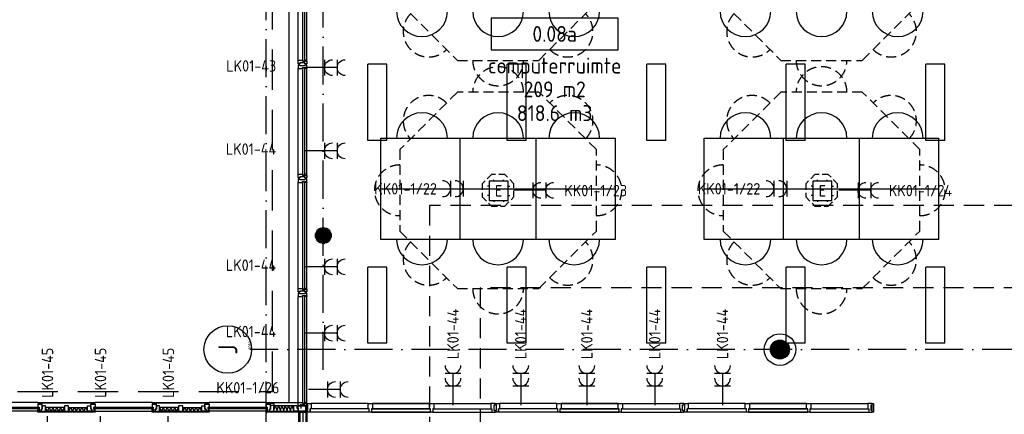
# Model space of a CAD drawing. Header units: millimetres. Extents: x 90707 to 259985, y -1262 to 84291.
# Tile 65 of 75: x 193658 to 209184, y 65786 to 72013. Entities that reach past the tile are written whole.
import ezdxf
from ezdxf.enums import TextEntityAlignment as Align

# ---------------------------------------------------------------- set-up
doc = ezdxf.new("R2010")
doc.units = ezdxf.units.MM
doc.header["$LTSCALE"] = 100
doc.linetypes.add('DASHDOT', pattern=[9, 6, -1.5, 0, -1.5])
doc.linetypes.add('HIDDEN', pattern=[9.525, 6.35, -3.175])
doc.layers.get('0').update_dxf_attribs({"linetype": 'CONTINUOUS'})
for name, color, linetype in [('02-61-70-lijn070', 130, 'CONTINUOUS'), ('AANSLWCD', 3, 'CONTINUOUS'), ('ABNSLWCD_ATTRIB', 2, 'CONTINUOUS'), ('AL$1----_ALGEMEEN', 7, 'CONTINUOUS'), ('AL$1----_MAATVOERING', 7, 'CONTINUOUS'), ('AL$7----_STRAMIEN', 1, 'DASHDOT'), ('AL$8----_HULPKOLOM', 2, 'CONTINUOUS'), ('AL$8----_HULPLIJNEN', 2, 'CONTINUOUS'), ('AL21----_BUITENWAND', 4, 'CONTINUOUS'), ('AL21K---_ISOLATIE', 1, 'CONTINUOUS'), ('AL22----_BINNENWAND', 7, 'CONTINUOUS'), ('AL28----_KONSTRUKTIE', 3, 'CONTINUOUS'), ('AL31----_BUITENKOZ', 7, 'CONTINUOUS'), ('AL32----_BINNENKOZ', 7, 'CONTINUOUS'), ('ALL-----_REFLIJNEN', 8, 'CONTINUOUS'), ('ALN-----_BLOCKNAAM', 2, 'CONTINUOUS'), ('ALXAA---_GEWBETON', 12, 'CONTINUOUS'), ('ALXOU---_GLAS', 7, 'CONTINUOUS'), ('ARMATUUR', 8, 'CONTINUOUS'), ('EB63103-_ATTRIB', 2, 'CONTINUOUS'), ('EB6721--_ATTRIB', 2, 'CONTINUOUS'), ('EL63103-_LICHT-WCD230V', 3, 'CONTINUOUS'), ('EL6441--_DATACOM', 3, 'CONTINUOUS'), ('EL6721--_GEB-BEH-AUTO', 3, 'CONTINUOUS'), ('GEBOUWLABEL', 4, 'CONTINUOUS'), ('INHOUD', 7, 'CONTINUOUS'), ('OMSCHRIJVING', 7, 'CONTINUOUS'), ('OPPERVLAK', 7, 'CONTINUOUS'), ('tafelsb1', 7, 'CONTINUOUS'), ('tafelsb2', 7, 'HIDDEN'), ('VOLGNUMMER', 7, 'CONTINUOUS'), ('W-INSTALLATIE', 8, 'HIDDEN')]:
    doc.layers.add(name, color=color, linetype=linetype)
doc.styles.add('1_8', font='ISO', dxfattribs={"height": 1.8})
doc.styles.add('NORATT', font='isocp.shx')
doc.styles.get("Standard").update_dxf_attribs({"font": 'iso.shx'})

# ---------------------------------------------------------------- blocks, each defined once
blk = doc.blocks.new('ES3W2A')
for p, q in [((1.25, 2), (-1.25, 2)), ((0, 2), (0, -3)), ((1.25, 0), (-1.25, 0))]:
    blk.add_line(p, q)
for centre in [(0, 3.25), (0, 1.25)]:
    blk.add_arc(centre, 1.25, 180, 0)
at = {"style": '1_8'}
for tag, flags, p in [('VERMOGEN', 9, (-2.5, 5)), ('GROEP', 8, (0, 5)), ('SCHAK', 8, (2.5, 5)), ('GELIJK', 9, (5, 5)), ('KAST', 9, (7, 5)), ('TAL', 8, (2.5, 5))]:
    blk.add_attdef(tag, text='', height=1.8, rotation=90, dxfattribs=dict(at, flags=flags)).set_placement(p, align=Align.MIDDLE_CENTER)
at = {"style": '1_8', "width": 0.7, "flags": 8}
blk.add_attdef('DOEL', text='', height=1.8, rotation=90, dxfattribs=at).set_placement((-2.5, 5), align=Align.MIDDLE_LEFT)
at = {"style": '1_8', "flags": 9}
blk.add_attdef('M_CODE', text='', height=1.8, dxfattribs=at).set_placement((0, 0), align=Align.MIDDLE_CENTER)
blk = doc.blocks.new('ES1116A2')
at = {"ltscale": 0.5}
for p, q in [((-0.75, 1.5), (-0.75, 1.75)), ((0.75, 1.5), (0.75, 1.75)), ((-1.5, 0.75), (-1.75, 0.75)), ((1.5, 0.75), (1.75, 0.75)), ((-1.5, -0.75), (-1.75, -0.75)), ((-0.75, -1.5), (-0.75, -1.75)), ((0.75, -1.5), (0.75, -1.75)), ((1.5, -0.75), (1.75, -0.75))]:
    blk.add_line(p, q, dxfattribs=at)
blk.add_lwpolyline([(-1.5, -1.5), (1.5, -1.5), (1.5, 1.5), (-1.5, 1.5)], close=True)
at = {"ltscale": 0.5, "style": '1_8'}
for tag, flags, p in [('VERMOGEN', 9, (-2.5, 3.5)), ('GROEP', 8, (0, 3.5)), ('SCHAK', 8, (2.5, 3.5)), ('KAST', 9, (7, 3.5)), ('DOEL', 8, (-2.5, 0))]:
    blk.add_attdef(tag, text='', height=1.8, rotation=90, dxfattribs=dict(at, flags=flags)).set_placement(p, align=Align.MIDDLE_LEFT)
for tag, flags, p in [('GELIJK', 9, (5, 3.5)), ('TAL', 8, (2.5, 3.5))]:
    blk.add_attdef(tag, text='', height=1.8, rotation=90, dxfattribs=dict(at, flags=flags)).set_placement(p, align=Align.MIDDLE_CENTER)
at = {"ltscale": 0.5, "style": '1_8', "flags": 8}
for tag, p in [('NUMMER', (0, 3)), ('CODE', (0, 0))]:
    blk.add_attdef(tag, text='', height=1.8, dxfattribs=at).set_placement(p, align=Align.MIDDLE)
at = {"ltscale": 0.5, "style": '1_8', "flags": 9}
blk.add_attdef('M_CODE', text='', height=1.8, dxfattribs=at).set_placement((0, 0), align=Align.MIDDLE_CENTER)
blk = doc.blocks.new('tafelb1')
at = {"layer": '02-61-70-lijn070', "color": 9}
for p, q in [((-1850, 800), (1850, 800)), ((-1850, -800), (-1850, 800)), ((-600, -800), (-600, 800)), ((600, -800), (600, 800)), ((1850, -800), (1850, 800)), ((-1850, 0), (1850, 0)), ((1850, -800), (-1850, -800))]:
    blk.add_line(p, q, dxfattribs=at)
for centre, start, end in [((-1200, 800), 0, 180), ((0, 800), 0, 180), ((1200, 800), 0, 180), ((-1200, -800), 180, 0), ((0, -800), 180, 0), ((1200, -800), 180, 0)]:
    blk.add_arc(centre, 400, start, end, dxfattribs=at)
blk = doc.blocks.new('tafelb2')
at = {"layer": '02-61-70-lijn070', "color": 9, "linetype": 'HIDDEN', "ltscale": 0.25}
blk.add_lwpolyline([(-1550, -642), (-642, -1550), (642, -1550), (1550, -642), (1550, 642), (642, 1550), (-642, 1550), (-1550, 642)], close=True, dxfattribs=at)
at = {"layer": '02-61-70-lijn070', "color": 9, "linetype": 'HIDDEN', "ltscale": 0.15}
blk.add_lwpolyline([(-250, -104), (-104, -250), (104, -250), (250, -104), (250, 104), (104, 250), (-104, 250), (-250, 104)], close=True, dxfattribs=at)
at = {"layer": '02-61-70-lijn070', "color": 9, "linetype": 'HIDDEN', "ltscale": 0.25}
for centre, start, end in [((0, 1550), 0, 180), ((-1096, 1096), 45, 225), ((1096, 1096), 315, 135), ((-1550, 0), 90, 270), ((1550, 0), 270, 90), ((-1096, -1096), 135, 315), ((1096, -1096), 225, 45), ((0, -1550), 180, 0)]:
    blk.add_arc(centre, 400, start, end, dxfattribs=at)
blk = doc.blocks.new('1010')
at = {"layer": 'AL$7----_STRAMIEN', "color": 7, "linetype": 'Continuous'}
blk.add_circle((0, 750), 750, dxfattribs=at)
at = {"layer": 'AL$7----_STRAMIEN', "color": 3, "linetype": 'Continuous'}
blk.add_attdef('STR-NAAM', text='', height=600, rotation=360, dxfattribs=at).set_placement((0, 750), align=Align.MIDDLE)
at = {"layer": 'ALN-----_BLOCKNAAM', "linetype": 'Continuous'}
blk.add_text('1010', height=100, dxfattribs=at).set_placement((0, 0))
blk = doc.blocks.new('GEBOUWLABEL')
at = {"layer": 'VOLGNUMMER'}
blk.add_lwpolyline([(-4, -1), (4, -1), (4, 1), (-4, 1)], close=True, dxfattribs=at)
at = {"color": 0, "linetype": 'ByBlock', "flags": 1}
for tag, p in [('OPPERVLAKTESOORT', (0.5, 8)), ('TERREIN', (0.5, 6.5)), ('GEBOUW', (0.5, 5)), ('GEBRUIKSFUNCTIE', (0.5, 3.5)), ('BOUWLAAG', (0.5, 2)), ('HOOGTE', (0, -6.5)), ('RUIMTEFUNCTIE', (0, -8))]:
    blk.add_attdef(tag, text='', height=1, dxfattribs=at).set_placement(p, align=Align.MIDDLE_CENTER)
at = {"layer": 'INHOUD', "color": 0, "linetype": 'ByBlock'}
blk.add_attdef('INHOUD', text='', height=1, dxfattribs=at).set_placement((0, -5), align=Align.MIDDLE_CENTER)
at = {"layer": 'OMSCHRIJVING', "color": 0, "linetype": 'ByBlock'}
blk.add_attdef('OMSCHRIJVING', text='', height=1, dxfattribs=at).set_placement((0, -2), align=Align.MIDDLE_CENTER)
at = {"layer": 'OPPERVLAK', "color": 0, "linetype": 'ByBlock'}
blk.add_attdef('OPPERVLAK', text='', height=1, dxfattribs=at).set_placement((0, -3.5), align=Align.MIDDLE_CENTER)
at = {"layer": 'VOLGNUMMER', "color": 0, "linetype": 'ByBlock'}
blk.add_attdef('VOLGNUMMER', text='', height=1, dxfattribs=at).set_placement((0, 0), align=Align.MIDDLE_CENTER)
blk = doc.blocks.new('A$Cca306792')
at = {"layer": 'ALXAA---_GEWBETON'}
h = blk.add_hatch(dxfattribs=at)
h.set_pattern_fill('GEWPBET', color=8, scale=100, style=0)
h.set_pattern_definition([(0, (-42972.031, 36325.25), (0, 20), [])])
edge = h.paths.add_edge_path()
edge.add_arc((107328, 69870), 125, 0, 360)
h = blk.add_hatch(dxfattribs=at)
h.set_pattern_fill('GEWPBET', color=8, scale=100, angle=90, style=0)
h.set_pattern_definition([(90, (114528.322, 68069.537), (-20, 1e-15), [])])
edge = h.paths.add_edge_path()
edge.add_arc((114528, 68070), 150, 0, 360)
at = {"layer": 'AL$1----_ALGEMEEN', "color": 8}
for p, q in [((106929, 67096), (106929, 67179)), ((106929, 67179), (107053, 67179)), ((107053, 67096), (106929, 67096)), ((106954, 67096), (107053, 67096)), ((106954, 67081), (107068, 67081)), ((107053, 67179), (107053, 67096)), ((107053, 67096), (107053, 67179)), ((107068, 67081), (107068, 67179))]:
    blk.add_line(p, q, dxfattribs=at)
at = {"layer": 'AL$1----_MAATVOERING', "color": 8, "linetype": 'HIDDEN'}
for p, q in [((106528, 67406), (106528, 76870)), ((92028, 67405), (106528, 67406))]:
    blk.add_line(p, q, dxfattribs=at)
at = {"layer": 'AL$1----_MAATVOERING', "color": 8}
for p, q in [((106495, 67186), (106495, 67226)), ((106495, 67226), (106550, 67226)), ((106550, 67226), (106550, 67186)), ((106550, 67186), (106495, 67186))]:
    blk.add_line(p, q, dxfattribs=at)
at = {"layer": 'AL$7----_STRAMIEN', "color": 1}
blk.add_line((107328, 67750), (107328, 78639), dxfattribs=at)
for points in [[(106428, 39965), (106428, 78659)], [(146222, 68070), (106171, 68070)]]:
    blk.add_lwpolyline(points, dxfattribs=at)
at = {"layer": 'AL$8----_HULPKOLOM', "color": 8}
blk.add_circle((114528, 68070), 250, dxfattribs=at)
blk.add_circle((114528, 68070), 250, dxfattribs=at)
at = {"layer": 'AL$8----_HULPLIJNEN', "color": 8, "linetype": 'DASHDOT', "ltscale": 0.25}
blk.add_line((106428, 66884), (106428, 67251), dxfattribs=at)
at = {"layer": 'AL21----_BUITENWAND', "color": 8}
for p, q in [((106788, 69869), (106788, 77010)), ((106788, 67235), (106788, 69869)), ((106788, 67235), (106788, 69869))]:
    blk.add_line(p, q, dxfattribs=at)
at = {"layer": 'AL21K---_ISOLATIE', "color": 8, "linetype": 'Continuous'}
for p, q in [((103245, 67156), (102945, 67156)), ((103245, 67096), (102945, 67096)), ((102975, 67096), (102949, 67156)), ((103005, 67156), (102975, 67096)), ((103035, 67096), (103005, 67156)), ((103065, 67156), (103035, 67096)), ((103095, 67096), (103065, 67156)), ((103125, 67156), (103095, 67096)), ((103155, 67096), (103125, 67156)), ((103185, 67156), (103155, 67096)), ((103215, 67096), (103185, 67156)), ((103241, 67156), (103215, 67096)), ((103312, 67156), (103611, 67156)), ((103312, 67096), (103611, 67096)), ((103316, 67096), (103342, 67156)), ((103342, 67156), (103372, 67096)), ((103372, 67096), (103402, 67156)), ((103402, 67156), (103432, 67096)), ((103432, 67096), (103462, 67156)), ((103462, 67156), (103492, 67096)), ((103492, 67096), (103521, 67156)), ((103521, 67156), (103551, 67096)), ((103551, 67096), (103581, 67156)), ((103581, 67156), (103607, 67096)), ((105045, 67156), (104745, 67156)), ((105045, 67156), (104745, 67156)), ((105045, 67096), (104745, 67096)), ((105045, 67096), (104745, 67096)), ((104775, 67096), (104749, 67156)), ((104775, 67096), (104749, 67156)), ((104805, 67156), (104775, 67096)), ((104805, 67156), (104775, 67096)), ((104835, 67096), (104805, 67156)), ((104835, 67096), (104805, 67156)), ((104865, 67156), (104835, 67096)), ((104865, 67156), (104835, 67096)), ((104895, 67096), (104865, 67156)), ((104895, 67096), (104865, 67156)), ((104925, 67156), (104895, 67096)), ((104925, 67156), (104895, 67096)), ((104955, 67096), (104925, 67156)), ((104955, 67096), (104925, 67156)), ((104985, 67156), (104955, 67096)), ((104985, 67156), (104955, 67096)), ((105015, 67096), (104985, 67156)), ((105015, 67096), (104985, 67156)), ((105041, 67156), (105015, 67096)), ((105041, 67156), (105015, 67096)), ((105112, 67156), (105411, 67156)), ((105112, 67156), (105411, 67156)), ((105112, 67096), (105411, 67096)), ((105112, 67096), (105411, 67096)), ((105116, 67096), (105142, 67156)), ((105116, 67096), (105142, 67156)), ((105142, 67156), (105172, 67096)), ((105142, 67156), (105172, 67096)), ((105172, 67096), (105202, 67156)), ((105172, 67096), (105202, 67156)), ((105202, 67156), (105232, 67096)), ((105202, 67156), (105232, 67096)), ((105232, 67096), (105262, 67156)), ((105232, 67096), (105262, 67156)), ((105262, 67156), (105292, 67096)), ((105262, 67156), (105292, 67096)), ((105292, 67096), (105321, 67156)), ((105292, 67096), (105321, 67156)), ((105321, 67156), (105351, 67096)), ((105321, 67156), (105351, 67096)), ((105351, 67096), (105381, 67156)), ((105351, 67096), (105381, 67156)), ((105381, 67156), (105407, 67096)), ((105381, 67156), (105407, 67096)), ((106540, 67185), (106857, 67185)), ((106545, 67096), (106863, 67096)), ((106546, 67096), (106566, 67185)), ((106566, 67185), (106598, 67096)), ((106598, 67096), (106619, 67185)), ((106619, 67185), (106651, 67096)), ((106651, 67096), (106672, 67185)), ((106672, 67185), (106704, 67096)), ((106704, 67096), (106725, 67185)), ((106725, 67185), (106757, 67096)), ((106757, 67096), (106778, 67185)), ((106778, 67185), (106810, 67096)), ((106810, 67096), (106831, 67185)), ((106831, 67185), (106862, 67096))]:
    blk.add_line(p, q, dxfattribs=at)
for points in [[(103245, 67156), (102945, 67156)], [(103245, 67096), (102945, 67096)], [(103241, 67156), (103215, 67096), (103185, 67156), (103155, 67096), (103125, 67156), (103095, 67096), (103065, 67156), (103035, 67096), (103005, 67156), (102975, 67096), (102949, 67156)], [(103312, 67156), (103611, 67156)], [(103312, 67096), (103611, 67096)], [(103316, 67096), (103342, 67156), (103372, 67096), (103402, 67156), (103432, 67096), (103462, 67156), (103492, 67096), (103521, 67156), (103551, 67096), (103581, 67156), (103607, 67096)]]:
    blk.add_lwpolyline(points, dxfattribs=at)
at = {"layer": 'AL22----_BINNENWAND', "color": 8}
for p, q in [((106943, 57685), (106943, 67081)), ((106943, 67081), (107068, 67081)), ((107068, 67081), (107068, 57685))]:
    blk.add_line(p, q, dxfattribs=at)
at = {"layer": 'AL22----_BINNENWAND', "color": 8, "linetype": 'Continuous'}
for p, q in [((106958, 67081), (106958, 57685)), ((107053, 67081), (107053, 57685))]:
    blk.add_line(p, q, dxfattribs=at)
at = {"layer": 'AL28----_KONSTRUKTIE', "color": 8}
for centre, radius in [((107328, 69870), 125), ((107328, 69870), 125), ((114528, 68070), 150), ((114528, 68070), 150)]:
    blk.add_circle(centre, radius, dxfattribs=at)
at = {"layer": 'AL31----_BUITENKOZ', "color": 8, "linetype": 'Continuous'}
for p, q in [((106935, 70761), (106929, 70761)), ((106929, 70761), (106929, 70742)), ((106929, 70742), (106929, 70705)), ((106929, 70705), (106936, 70705)), ((106949, 70761), (106935, 70761)), ((106936, 70705), (106940, 70705)), ((106940, 70705), (106948, 70705)), ((106948, 70705), (107001, 70705)), ((106958, 70761), (106949, 70761)), ((106949, 70761), (106949, 70761)), ((106958, 70747), (106958, 70761)), ((107038, 70747), (106958, 70747)), ((107001, 70705), (107001, 70722)), ((107001, 70722), (107068, 70722)), ((107031, 70722), (107063, 70722)), ((107031, 70705), (107031, 70722)), ((107068, 70705), (107031, 70705)), ((107048, 70761), (107038, 70761)), ((107038, 70761), (107038, 70747)), ((107062, 70761), (107048, 70761)), ((107048, 70761), (107048, 70761)), ((107068, 70761), (107062, 70761)), ((107063, 70722), (107063, 70717)), ((107063, 70717), (107068, 70717)), ((107068, 70722), (107068, 70761)), ((107068, 70717), (107068, 70705)), ((106929, 68998), (106929, 69035)), ((106929, 69035), (106936, 69035)), ((106929, 68998), (106929, 69035)), ((106929, 69035), (106936, 69035)), ((106929, 68979), (106929, 68998)), ((106929, 68979), (106929, 68998)), ((106935, 68979), (106929, 68979)), ((106935, 68979), (106929, 68979)), ((106935, 68961), (106929, 68961)), ((106929, 68961), (106929, 68942)), ((106935, 68961), (106929, 68961)), ((106929, 68961), (106929, 68942)), ((106929, 68942), (106929, 68905)), ((106929, 68942), (106929, 68905)), ((106949, 68979), (106935, 68979)), ((106949, 68979), (106935, 68979)), ((106949, 68961), (106935, 68961)), ((106949, 68961), (106935, 68961)), ((106936, 69035), (106940, 69035)), ((106936, 69035), (106940, 69035)), ((106940, 69035), (106948, 69035)), ((106940, 69035), (106948, 69035)), ((106948, 69035), (107001, 69035)), ((106948, 69035), (107001, 69035)), ((106958, 68979), (106949, 68979)), ((106949, 68979), (106949, 68979)), ((106958, 68979), (106949, 68979)), ((106949, 68979), (106949, 68979)), ((106958, 68961), (106949, 68961)), ((106949, 68961), (106949, 68961)), ((106958, 68961), (106949, 68961)), ((106949, 68961), (106949, 68961)), ((107038, 68993), (106958, 68993)), ((106958, 68993), (106958, 68979)), ((107038, 68993), (106958, 68993)), ((106958, 68993), (106958, 68979)), ((106958, 68947), (106958, 68961)), ((106958, 68947), (106958, 68961)), ((107038, 68947), (106958, 68947)), ((107038, 68947), (106958, 68947)), ((107001, 69035), (107001, 69018)), ((107001, 69035), (107001, 69018)), ((107001, 69018), (107068, 69018)), ((107001, 69018), (107068, 69018)), ((107068, 69035), (107031, 69035)), ((107031, 69035), (107031, 69018)), ((107068, 69035), (107031, 69035)), ((107031, 69035), (107031, 69018)), ((107031, 69018), (107063, 69018)), ((107031, 69018), (107063, 69018)), ((107038, 68979), (107038, 68993)), ((107038, 68979), (107038, 68993)), ((107048, 68979), (107038, 68979)), ((107048, 68979), (107038, 68979)), ((107048, 68961), (107038, 68961)), ((107038, 68961), (107038, 68947)), ((107048, 68961), (107038, 68961)), ((107038, 68961), (107038, 68947)), ((107062, 68979), (107048, 68979)), ((107048, 68979), (107048, 68979)), ((107062, 68979), (107048, 68979)), ((107048, 68979), (107048, 68979)), ((107062, 68961), (107048, 68961)), ((107048, 68961), (107048, 68961)), ((107062, 68961), (107048, 68961)), ((107048, 68961), (107048, 68961)), ((107068, 68979), (107062, 68979)), ((107068, 68979), (107062, 68979)), ((107068, 68961), (107062, 68961)), ((107068, 68961), (107062, 68961)), ((107063, 69018), (107063, 69023)), ((107063, 69023), (107068, 69023)), ((107063, 69018), (107063, 69023)), ((107063, 69023), (107068, 69023)), ((107068, 69023), (107068, 69035)), ((107068, 69023), (107068, 69035)), ((107068, 69018), (107068, 68979)), ((107068, 69018), (107068, 68979)), ((107068, 68922), (107068, 68961)), ((107068, 68922), (107068, 68961)), ((106929, 68905), (106936, 68905)), ((106929, 68905), (106936, 68905)), ((106936, 68905), (106940, 68905)), ((106936, 68905), (106940, 68905)), ((106940, 68905), (106948, 68905)), ((106940, 68905), (106948, 68905)), ((106948, 68905), (107001, 68905)), ((106948, 68905), (107001, 68905)), ((107001, 68905), (107001, 68922)), ((107001, 68922), (107068, 68922)), ((107001, 68905), (107001, 68922)), ((107001, 68922), (107068, 68922)), ((107031, 68922), (107063, 68922)), ((107031, 68905), (107031, 68922)), ((107031, 68922), (107063, 68922)), ((107031, 68905), (107031, 68922)), ((107068, 68905), (107031, 68905)), ((107068, 68905), (107031, 68905)), ((107063, 68922), (107063, 68917)), ((107063, 68922), (107063, 68917)), ((107063, 68917), (107068, 68917)), ((107063, 68917), (107068, 68917)), ((107068, 68917), (107068, 68905)), ((107068, 68917), (107068, 68905)), ((106929, 67198), (106929, 67235)), ((106929, 67235), (106936, 67235)), ((106936, 67235), (106940, 67235)), ((106940, 67235), (106948, 67235)), ((106948, 67235), (107001, 67235)), ((107001, 67235), (107001, 67218)), ((107068, 67235), (107031, 67235)), ((107031, 67235), (107031, 67218)), ((107068, 67223), (107068, 67235)), ((106862, 67096), (106862, 67186)), ((106862, 67186), (106912, 67186)), ((106929, 67096), (106862, 67096)), ((106912, 67186), (106912, 67145)), ((106912, 67145), (106929, 67145)), ((106929, 67179), (106929, 67198)), ((106935, 67179), (106929, 67179)), ((106929, 67145), (106929, 67096)), ((106949, 67179), (106935, 67179)), ((106958, 67179), (106949, 67179)), ((106949, 67179), (106949, 67179)), ((107038, 67193), (106958, 67193)), ((106958, 67193), (106958, 67179)), ((107001, 67218), (107068, 67218)), ((107031, 67218), (107063, 67218)), ((107038, 67179), (107038, 67193)), ((107048, 67179), (107038, 67179)), ((107062, 67179), (107048, 67179)), ((107048, 67179), (107048, 67179)), ((107068, 67179), (107062, 67179)), ((107063, 67218), (107063, 67223)), ((107063, 67223), (107068, 67223)), ((107068, 67218), (107068, 67179))]:
    blk.add_line(p, q, dxfattribs=at)
at = {"layer": 'AL31----_BUITENKOZ', "color": 8}
for p, q in [((106929, 69035), (106929, 70705)), ((107068, 69035), (107068, 70705)), ((106929, 69035), (106929, 69805)), ((107068, 69035), (107068, 69805)), ((106929, 67235), (106929, 68905)), ((106929, 67235), (106929, 68905)), ((107068, 67235), (107068, 68905)), ((107068, 67235), (107068, 68905)), ((102828, 67235), (101928, 67235)), ((102828, 67223), (102828, 67235)), ((102828, 67235), (103728, 67235)), ((104628, 67235), (103728, 67235)), ((103728, 67235), (103728, 67223)), ((104628, 67223), (104628, 67235)), ((104628, 67235), (105528, 67235)), ((104628, 67223), (104628, 67235)), ((104628, 67235), (105528, 67235)), ((106428, 67235), (105528, 67235)), ((105528, 67235), (105528, 67223)), ((105528, 67235), (105528, 67223)), ((106428, 67235), (105528, 67235)), ((106428, 67227), (106428, 67235)), ((106428, 67235), (106929, 67235)), ((106929, 67227), (106428, 67227)), ((106929, 67235), (106929, 67227)), ((102828, 67096), (101928, 67096)), ((103728, 67223), (102828, 67223)), ((102895, 67210), (102828, 67210)), ((102828, 67210), (102828, 67163)), ((102828, 67163), (102845, 67163)), ((102828, 67096), (102828, 67133)), ((102828, 67133), (102845, 67133)), ((102828, 67079), (102828, 67096)), ((102828, 67096), (103728, 67096)), ((102845, 67096), (102828, 67096)), ((103728, 67079), (102828, 67079)), ((102881, 67223), (102838, 67223)), ((102838, 67223), (102838, 67210)), ((102838, 67210), (102881, 67210)), ((102845, 67163), (102845, 67096)), ((102845, 67133), (102845, 67096)), ((102845, 67096), (102878, 67096)), ((102895, 67129), (102878, 67129)), ((102878, 67129), (102878, 67096)), ((102878, 67096), (102878, 67129)), ((102878, 67129), (102895, 67129)), ((102878, 67096), (102945, 67096)), ((102881, 67210), (102881, 67223)), ((102895, 67129), (102895, 67210)), ((102945, 67184), (102895, 67184)), ((102895, 67184), (102895, 67129)), ((102945, 67096), (102945, 67184)), ((103312, 67184), (103245, 67184)), ((103245, 67184), (103245, 67096)), ((103245, 67096), (103312, 67096)), ((103312, 67096), (103312, 67184)), ((103611, 67096), (103611, 67184)), ((103611, 67184), (103661, 67184)), ((103678, 67096), (103611, 67096)), ((103661, 67129), (103661, 67208)), ((103661, 67208), (103728, 67208)), ((103661, 67184), (103661, 67129)), ((103661, 67129), (103678, 67129)), ((103678, 67129), (103661, 67129)), ((103675, 67208), (103675, 67223)), ((103675, 67223), (103718, 67223)), ((103718, 67208), (103675, 67208)), ((103678, 67129), (103678, 67096)), ((103678, 67094), (103678, 67129)), ((103711, 67094), (103678, 67094)), ((103728, 67163), (103711, 67163)), ((103711, 67163), (103711, 67094)), ((103711, 67133), (103711, 67094)), ((103728, 67133), (103711, 67133)), ((103711, 67094), (103728, 67094)), ((103718, 67223), (103718, 67208)), ((103728, 67208), (103728, 67163)), ((103728, 67094), (103728, 67133)), ((103728, 67096), (103728, 67079)), ((104628, 67094), (103728, 67094)), ((105528, 67223), (104628, 67223)), ((105528, 67223), (104628, 67223)), ((104695, 67208), (104628, 67208)), ((104628, 67208), (104628, 67163)), ((104695, 67208), (104628, 67208)), ((104628, 67208), (104628, 67163)), ((104628, 67163), (104645, 67163)), ((104628, 67163), (104645, 67163)), ((104628, 67094), (104628, 67133)), ((104628, 67133), (104645, 67133)), ((104628, 67094), (104628, 67133)), ((104628, 67133), (104645, 67133)), ((104628, 67079), (104628, 67096)), ((104628, 67096), (105528, 67096)), ((104628, 67079), (104628, 67096)), ((104628, 67096), (105528, 67096)), ((104645, 67094), (104628, 67094)), ((104645, 67094), (104628, 67094)), ((105528, 67079), (104628, 67079)), ((105528, 67079), (104628, 67079)), ((104681, 67223), (104638, 67223)), ((104638, 67223), (104638, 67208)), ((104681, 67223), (104638, 67223)), ((104638, 67223), (104638, 67208)), ((104638, 67208), (104681, 67208)), ((104638, 67208), (104681, 67208)), ((104645, 67163), (104645, 67094)), ((104645, 67163), (104645, 67094)), ((104645, 67133), (104645, 67094)), ((104645, 67133), (104645, 67094)), ((104645, 67094), (104678, 67094)), ((104645, 67094), (104678, 67094)), ((104695, 67129), (104678, 67129)), ((104678, 67129), (104678, 67096)), ((104678, 67094), (104678, 67129)), ((104678, 67129), (104695, 67129)), ((104695, 67129), (104678, 67129)), ((104678, 67129), (104678, 67096)), ((104678, 67094), (104678, 67129)), ((104678, 67129), (104695, 67129)), ((104678, 67096), (104745, 67096)), ((104678, 67096), (104745, 67096)), ((104681, 67208), (104681, 67223)), ((104681, 67208), (104681, 67223)), ((104695, 67129), (104695, 67208)), ((104695, 67129), (104695, 67208)), ((104745, 67184), (104695, 67184)), ((104695, 67184), (104695, 67129)), ((104745, 67184), (104695, 67184)), ((104695, 67184), (104695, 67129)), ((104745, 67096), (104745, 67184)), ((104745, 67096), (104745, 67184)), ((105112, 67184), (105045, 67184)), ((105045, 67184), (105045, 67096)), ((105112, 67184), (105045, 67184)), ((105045, 67184), (105045, 67096)), ((105045, 67096), (105112, 67096)), ((105045, 67096), (105112, 67096)), ((105112, 67096), (105112, 67184)), ((105112, 67096), (105112, 67184)), ((105411, 67096), (105411, 67184)), ((105411, 67184), (105461, 67184)), ((105411, 67096), (105411, 67184)), ((105411, 67184), (105461, 67184)), ((105478, 67096), (105411, 67096)), ((105478, 67096), (105411, 67096)), ((105461, 67129), (105461, 67210)), ((105461, 67210), (105528, 67210)), ((105461, 67129), (105461, 67210)), ((105461, 67210), (105528, 67210)), ((105461, 67184), (105461, 67129)), ((105461, 67184), (105461, 67129)), ((105461, 67129), (105478, 67129)), ((105478, 67129), (105461, 67129)), ((105461, 67129), (105478, 67129)), ((105478, 67129), (105461, 67129)), ((105475, 67210), (105475, 67223)), ((105475, 67223), (105518, 67223)), ((105475, 67210), (105475, 67223)), ((105475, 67223), (105518, 67223)), ((105518, 67210), (105475, 67210)), ((105518, 67210), (105475, 67210)), ((105478, 67129), (105478, 67096)), ((105478, 67096), (105478, 67129)), ((105478, 67129), (105478, 67096)), ((105478, 67096), (105478, 67129)), ((105511, 67096), (105478, 67096)), ((105511, 67096), (105478, 67096)), ((105528, 67163), (105511, 67163)), ((105511, 67163), (105511, 67096)), ((105528, 67163), (105511, 67163)), ((105511, 67163), (105511, 67096)), ((105511, 67133), (105511, 67096)), ((105528, 67133), (105511, 67133)), ((105511, 67133), (105511, 67096)), ((105528, 67133), (105511, 67133)), ((105511, 67096), (105528, 67096)), ((105511, 67096), (105528, 67096)), ((105518, 67223), (105518, 67210)), ((105518, 67223), (105518, 67210)), ((105528, 67210), (105528, 67163)), ((105528, 67210), (105528, 67163)), ((105528, 67096), (105528, 67133)), ((105528, 67096), (105528, 67133)), ((106428, 67096), (105528, 67096)), ((105528, 67096), (105528, 67079)), ((105528, 67096), (105528, 67079)), ((106428, 67096), (105528, 67096)), ((106495, 67210), (106428, 67210)), ((106428, 67210), (106428, 67163)), ((106428, 67163), (106445, 67163)), ((106428, 67096), (106428, 67133)), ((106428, 67133), (106445, 67133)), ((106445, 67096), (106428, 67096)), ((106481, 67223), (106438, 67223)), ((106438, 67223), (106438, 67210)), ((106438, 67210), (106481, 67210)), ((106445, 67163), (106445, 67096)), ((106445, 67133), (106445, 67096)), ((106445, 67096), (106478, 67096)), ((106445, 67081), (106445, 67096)), ((106445, 67096), (106954, 67096)), ((106954, 67081), (106445, 67081)), ((106495, 67131), (106478, 67131)), ((106478, 67131), (106478, 67096)), ((106478, 67096), (106478, 67129)), ((106478, 67129), (106495, 67129)), ((106478, 67096), (106545, 67096)), ((106481, 67210), (106481, 67223)), ((106495, 67129), (106495, 67210)), ((106545, 67186), (106495, 67186)), ((106495, 67186), (106495, 67131)), ((106545, 67096), (106545, 67186)), ((106954, 67096), (106954, 67081)), ((106978, 67141), (106978, 67206))]:
    blk.add_line(p, q, dxfattribs=at)
for points in [[(106929, 72635), (106929, 74305)], [(107068, 72635), (107068, 74305)], [(106929, 70835), (106929, 72505)], [(107068, 70835), (107068, 72505)], [(102828, 67235), (101928, 67235)], [(104628, 67235), (103728, 67235)], [(102828, 67096), (101928, 67096)], [(104628, 67094), (103728, 67094)]]:
    blk.add_lwpolyline(points, dxfattribs=at)
at = {"layer": 'AL31----_BUITENKOZ', "color": 8, "linetype": 'Continuous'}
for points in [[(107068, 72618), (107068, 72579), (107062, 72579), (107048, 72579), (107048, 72579), (107038, 72579), (107038, 72593), (106958, 72593), (106958, 72579), (106949, 72579), (106949, 72579), (106935, 72579), (106929, 72579), (106929, 72598), (106929, 72635), (106936, 72635), (106940, 72635), (106948, 72635), (107001, 72635), (107001, 72618)], [(107068, 72522), (107068, 72561), (107062, 72561), (107048, 72561), (107048, 72561), (107038, 72561), (107038, 72547), (106958, 72547), (106958, 72561), (106949, 72561), (106949, 72561), (106935, 72561), (106929, 72561), (106929, 72542), (106929, 72505), (106936, 72505), (106940, 72505), (106948, 72505), (107001, 72505), (107001, 72522)], [(107031, 72618), (107063, 72618), (107063, 72623), (107068, 72623), (107068, 72635), (107031, 72635)], [(107031, 72522), (107063, 72522), (107063, 72517), (107068, 72517), (107068, 72505), (107031, 72505)], [(107068, 70818), (107068, 70779), (107062, 70779), (107048, 70779), (107048, 70779), (107038, 70779), (107038, 70793), (106958, 70793), (106958, 70779), (106949, 70779), (106949, 70779), (106935, 70779), (106929, 70779), (106929, 70798), (106929, 70835), (106936, 70835), (106940, 70835), (106948, 70835), (107001, 70835), (107001, 70818)], [(107031, 70818), (107063, 70818), (107063, 70823), (107068, 70823), (107068, 70835), (107031, 70835)]]:
    blk.add_lwpolyline(points, close=True, dxfattribs=at)
at = {"layer": 'AL31----_BUITENKOZ', "color": 8}
for points in [[(103728, 67235), (103728, 67223), (102828, 67223), (102828, 67235)], [(102845, 67096), (102878, 67096), (102878, 67129), (102895, 67129), (102895, 67210), (102828, 67210), (102828, 67163), (102845, 67163)], [(102845, 67133), (102845, 67096), (102828, 67096), (102828, 67133)], [(103728, 67096), (103728, 67079), (102828, 67079), (102828, 67096)], [(102881, 67210), (102881, 67223), (102838, 67223), (102838, 67210)], [(102945, 67096), (102945, 67184), (102895, 67184), (102895, 67129), (102878, 67129), (102878, 67096)], [(103312, 67096), (103312, 67184), (103245, 67184), (103245, 67096)], [(103611, 67096), (103611, 67184), (103661, 67184), (103661, 67129), (103678, 67129), (103678, 67096)], [(103711, 67094), (103678, 67094), (103678, 67129), (103661, 67129), (103661, 67208), (103728, 67208), (103728, 67163), (103711, 67163)], [(103675, 67208), (103675, 67223), (103718, 67223), (103718, 67208)], [(103711, 67133), (103711, 67094), (103728, 67094), (103728, 67133)]]:
    blk.add_lwpolyline(points, close=True, dxfattribs=at)
at = {"layer": 'AL32----_BINNENKOZ', "color": 8}
for p, q in [((107068, 67198), (107068, 67220)), ((107068, 67220), (107135, 67220)), ((107084, 67198), (107068, 67198)), ((107068, 67081), (107068, 67106)), ((107068, 67106), (107084, 67106)), ((107118, 67081), (107068, 67081)), ((107084, 67106), (107084, 67198)), ((107135, 67132), (107118, 67132)), ((107118, 67132), (107118, 67081)), ((107118, 67081), (107118, 67132)), ((108053, 67081), (107118, 67081)), ((108036, 67220), (107135, 67220)), ((107135, 67220), (107135, 67132)), ((108036, 67132), (107135, 67132)), ((108036, 67132), (108036, 67220)), ((108036, 67220), (108103, 67220)), ((108053, 67132), (108036, 67132)), ((108053, 67081), (108053, 67132)), ((108086, 67081), (108053, 67081)), ((108103, 67132), (108086, 67132)), ((108086, 67132), (108086, 67081)), ((108086, 67081), (109020, 67081)), ((109020, 67081), (108086, 67081)), ((108103, 67220), (108103, 67132)), ((108103, 67220), (109003, 67220)), ((109003, 67220), (108103, 67220)), ((108103, 67220), (109003, 67220)), ((109003, 67220), (108103, 67220)), ((108103, 67132), (109003, 67132)), ((109003, 67132), (108103, 67132)), ((110091, 67081), (110091, 67132)), ((113064, 67081), (113064, 67132)), ((115982, 67081), (115982, 67220)), ((115982, 67220), (116002, 67220)), ((116002, 67081), (115982, 67081)), ((116002, 67220), (116002, 67081))]:
    blk.add_line(p, q, dxfattribs=at)
for points in [[(109020, 67081), (109020, 67132), (109003, 67132), (109003, 67220), (109070, 67220), (109070, 67132), (109053, 67132), (109053, 67081), (109020, 67081)], [(109053, 67081), (109986, 67081)], [(109070, 67220), (109969, 67220)], [(109070, 67220), (109969, 67220)], [(109070, 67132), (109969, 67132)], [(110036, 67081), (110036, 67106), (110020, 67106), (110020, 67198), (110036, 67198), (110036, 67220), (109969, 67220), (109969, 67132), (109986, 67132), (109986, 67081), (110036, 67081)], [(110041, 67081), (110041, 67106), (110057, 67106), (110057, 67198), (110041, 67198), (110041, 67220), (110108, 67220), (110108, 67132), (110091, 67132), (110091, 67081), (110041, 67081)], [(111026, 67081), (110091, 67081)], [(111009, 67220), (110108, 67220)], [(111009, 67132), (110108, 67132)], [(111026, 67081), (111026, 67132), (111009, 67132), (111009, 67220), (111076, 67220), (111076, 67132), (111059, 67132), (111059, 67081), (111026, 67081)], [(111993, 67081), (111059, 67081)], [(111059, 67081), (111993, 67081)], [(111976, 67220), (111076, 67220)], [(111076, 67220), (111976, 67220)], [(111976, 67220), (111076, 67220)], [(111076, 67220), (111976, 67220)], [(111976, 67132), (111076, 67132)], [(111076, 67132), (111976, 67132)], [(111993, 67081), (111993, 67132), (111976, 67132), (111976, 67220), (112043, 67220), (112043, 67132), (112026, 67132), (112026, 67081), (111993, 67081)], [(112026, 67081), (112959, 67081)], [(112043, 67220), (112942, 67220)], [(112043, 67220), (112942, 67220)], [(112043, 67132), (112942, 67132)], [(113009, 67081), (113009, 67106), (112993, 67106), (112993, 67198), (113009, 67198), (113009, 67220), (112942, 67220), (112942, 67132), (112959, 67132), (112959, 67081), (113009, 67081)], [(113014, 67081), (113014, 67106), (113030, 67106), (113030, 67198), (113014, 67198), (113014, 67220), (113081, 67220), (113081, 67132), (113064, 67132), (113064, 67081), (113014, 67081)], [(113999, 67081), (113064, 67081)], [(113982, 67220), (113081, 67220)], [(113982, 67132), (113081, 67132)], [(113999, 67081), (113999, 67132), (113982, 67132), (113982, 67220), (114049, 67220), (114049, 67132), (114032, 67132), (114032, 67081), (113999, 67081)], [(114966, 67081), (114032, 67081)], [(114032, 67081), (114966, 67081)], [(114949, 67220), (114049, 67220)], [(114049, 67220), (114949, 67220)], [(114949, 67220), (114049, 67220)], [(114049, 67220), (114949, 67220)], [(114949, 67132), (114049, 67132)], [(114049, 67132), (114949, 67132)], [(114966, 67081), (114966, 67132), (114949, 67132), (114949, 67220), (115016, 67220), (115016, 67132), (114999, 67132), (114999, 67081), (114966, 67081)], [(114999, 67081), (115932, 67081)], [(115016, 67220), (115915, 67220)], [(115016, 67220), (115915, 67220)], [(115016, 67132), (115915, 67132)], [(115982, 67081), (115982, 67106), (115966, 67106), (115966, 67198), (115982, 67198), (115982, 67220), (115915, 67220), (115915, 67132), (115932, 67132), (115932, 67081), (115982, 67081)]]:
    blk.add_lwpolyline(points, dxfattribs=at)
at = {"layer": 'ALL-----_REFLIJNEN', "color": 8, "linetype": 'Continuous'}
blk.add_line((107006, 67081), (107006, 57685), dxfattribs=at)
at = {"layer": 'ALXAA---_GEWBETON', "color": 8}
for p, q in [((107203, 69865), (107453, 69865)), ((107204, 69885), (107452, 69885)), ((107209, 69905), (107448, 69905)), ((107216, 69925), (107440, 69925)), ((107229, 69945), (107428, 69945)), ((107248, 69965), (107409, 69965)), ((107281, 69985), (107376, 69985)), ((107206, 69845), (107451, 69845)), ((107211, 69825), (107445, 69825)), ((107221, 69805), (107436, 69805)), ((107236, 69785), (107421, 69785)), ((107259, 69765), (107397, 69765)), ((107315, 69745), (107342, 69745)), ((114408, 67980), (114408, 68160)), ((114428, 67958), (114428, 68181)), ((114448, 67943), (114448, 68196)), ((114468, 67932), (114468, 68207)), ((114488, 67925), (114488, 68214)), ((114508, 67921), (114508, 68218)), ((114528, 67920), (114528, 68220)), ((114548, 67921), (114548, 68218)), ((114568, 67925), (114568, 68214)), ((114588, 67932), (114588, 68207)), ((114608, 67943), (114608, 68196)), ((114628, 67958), (114628, 68181)), ((114648, 67980), (114648, 68160)), ((114388, 68016), (114388, 68123)), ((114668, 68016), (114668, 68123))]:
    blk.add_line(p, q, dxfattribs=at)
at = {"layer": 'ALXOU---_GLAS', "color": 8}
for p, q in [((107003, 70720), (107029, 70720)), ((107003, 69020), (107003, 70720)), ((107029, 70720), (107029, 69020)), ((107003, 69020), (107003, 69820)), ((107029, 69820), (107029, 69020)), ((107029, 69020), (107003, 69020)), ((107029, 69020), (107003, 69020)), ((107003, 68920), (107029, 68920)), ((107003, 67220), (107003, 68920)), ((107003, 67220), (107003, 68920)), ((107003, 68920), (107029, 68920)), ((107029, 68920), (107029, 67220)), ((107029, 68920), (107029, 67220)), ((101911, 67163), (102845, 67163)), ((102845, 67133), (101911, 67133)), ((102845, 67163), (102845, 67133)), ((103711, 67133), (103711, 67163)), ((103711, 67163), (104645, 67163)), ((103711, 67133), (103711, 67163)), ((103711, 67163), (104645, 67163)), ((104645, 67133), (103711, 67133)), ((104645, 67133), (103711, 67133)), ((104645, 67163), (104645, 67133)), ((104645, 67163), (104645, 67133)), ((105511, 67133), (105511, 67163)), ((105511, 67163), (106445, 67163)), ((105511, 67133), (105511, 67163)), ((105511, 67163), (106445, 67163)), ((106445, 67133), (105511, 67133)), ((106445, 67133), (105511, 67133)), ((106445, 67163), (106445, 67133)), ((107029, 67220), (107003, 67220))]:
    blk.add_line(p, q, dxfattribs=at)
for points in [[(107003, 74320), (107029, 74320), (107029, 72620), (107003, 72620)], [(107003, 72520), (107029, 72520), (107029, 70820), (107003, 70820)], [(102845, 67163), (102845, 67133), (101911, 67133), (101911, 67163)]]:
    blk.add_lwpolyline(points, close=True, dxfattribs=at)
at = {"layer": 'ARMATUUR', "color": 8}
for points in [[(108328, 72570), (108028, 72570)], [(108028, 71370), (108028, 72570)], [(108328, 71370), (108328, 72570)], [(110528, 72570), (110228, 72570)], [(110228, 71370), (110228, 72570)], [(110528, 71370), (110528, 72570)], [(112728, 72570), (112428, 72570)], [(112428, 71370), (112428, 72570)], [(112728, 71370), (112728, 72570)], [(114928, 72570), (114628, 72570)], [(114628, 71370), (114628, 72570)], [(114928, 71370), (114928, 72570)], [(117128, 72570), (116828, 72570)], [(116828, 71370), (116828, 72570)], [(117128, 71370), (117128, 72570)], [(108328, 71370), (108028, 71370)], [(110528, 71370), (110228, 71370)], [(112728, 71370), (112428, 71370)], [(114928, 71370), (114628, 71370)], [(117128, 71370), (116828, 71370)], [(108328, 69370), (108028, 69370)], [(108028, 68170), (108028, 69370)], [(108328, 68170), (108328, 69370)], [(110528, 69370), (110228, 69370)], [(110228, 68170), (110228, 69370)], [(110528, 68170), (110528, 69370)], [(112728, 69370), (112428, 69370)], [(112428, 68170), (112428, 69370)], [(112728, 68170), (112728, 69370)], [(114928, 69370), (114628, 69370)], [(114628, 68170), (114628, 69370)], [(114928, 68170), (114928, 69370)], [(117128, 69370), (116828, 69370)], [(116828, 68170), (116828, 69370)], [(117128, 68170), (117128, 69370)], [(108328, 68170), (108028, 68170)], [(110528, 68170), (110228, 68170)], [(112728, 68170), (112428, 68170)], [(114928, 68170), (114628, 68170)], [(117128, 68170), (116828, 68170)]]:
    blk.add_lwpolyline(points, dxfattribs=at)
at = {"layer": 'AL$7----_STRAMIEN', "xscale": 0.5, "yscale": 0.5, "zscale": 0.5, "rotation": 90}
blk.add_blockref('1010', (106196, 68070), dxfattribs=at).add_auto_attribs({'STR-NAAM': 'J'})
at = {"layer": 'GEBOUWLABEL', "color": 8, "xscale": 250, "yscale": 250, "zscale": 250}
blk.add_blockref('GEBOUWLABEL', (110976, 73050), dxfattribs=at).add_auto_attribs({'VOLGNUMMER': '0.08a', 'OMSCHRIJVING': 'computerruimte', 'OPPERVLAK': '209 m2', 'INHOUD': '818.6 m3'})
at = {"layer": 'VOLGNUMMER', "color": 252, "linetype": 'ByBlock'}
for tag, p in [('0.28', (16187, 74214)), ('0.16', (78893, 73105)), ('0.17', (62961, 72994)), ('0.29', (35887, 72529)), ('0.18', (53124, 64542)), ('0.701', (85482, 63517)), ('0.30', (29366, 63128)), ('0.32', (36092, 63166)), ('0.12', (90689, 63024)), ('0.29A', (33165, 62745)), ('0.27', (17657, 61363)), ('0.30', (38191, 61494)), ('0.19', (61479, 61433)), ('0.14', (89762, 60088)), ('0.33', (45869, 59450)), ('0.15', (73454, 57402)), ('0.25', (28058, 57013)), ('0.801', (112714, 57073)), ('0.18A', (61029, 56759)), ('0.26A', (36299, 54851)), ('0.20', (60895, 53506)), ('0.800', (90980, 50804)), ('0.25A', (73288, 48435)), ('0.21', (58702, 48178)), ('0.300', (94483, 48257)), ('0.24', (35041, 47783)), ('0.102', (87631, 47613)), ('0.203', (95795, 46197)), ('0.26', (18559, 46119)), ('0.802', (68387, 42721)), ('0.204', (95497, 42149)), ('0.07B', (66790, 38909)), ('0.702', (95327, 36513))]:
    blk.add_attdef(tag, text='', height=250, dxfattribs=at).set_placement(p, align=Align.MIDDLE_CENTER)
at = {"layer": 'VOLGNUMMER', "color": 8, "linetype": 'ByBlock'}
blk.add_attdef('0.600', text='', height=250, dxfattribs=at).set_placement((96800, 48300), align=Align.MIDDLE_CENTER)

msp = doc.modelspace()

# ---------------------------------------------------------------- linework, layer by layer
at = {"layer": 'W-INSTALLATIE', "ltscale": 0.5}
for p, q in [((228868, 69080), (200118, 69080)), ((200118, 69080), (200118, 59680)), ((228068, 67780), (200918, 67780)), ((200918, 67780), (200918, 60380))]:
    msp.add_line(p, q, dxfattribs=at)

# ---------------------------------------------------------------- block references
at = {"layer": 'AANSLWCD'}
ref = msp.add_blockref('ES3W2A', (198465, 71256), dxfattribs=dict(at, xscale=-100, yscale=100, zscale=100, rotation=270))
ref.add_attrib('GROEP', 'LK01-43', dxfattribs={"layer": 'ABNSLWCD_ATTRIB', "color": 1, "height": 180, "style": 'NORATT', "flags": 8}).set_placement((197703, 71283), align=Align.MIDDLE_RIGHT)
ref = msp.add_blockref('ES3W2A', (198465, 69944), dxfattribs=dict(at, xscale=-100, yscale=100, zscale=100, rotation=270))
ref.add_attrib('GROEP', 'LK01-44', dxfattribs={"layer": 'ABNSLWCD_ATTRIB', "color": 1, "height": 180, "style": 'NORATT', "flags": 8}).set_placement((197703, 69971), align=Align.MIDDLE_RIGHT)
ref = msp.add_blockref('ES3W2A', (198465, 68112), dxfattribs=dict(at, xscale=-100, yscale=100, zscale=100, rotation=270))
ref.add_attrib('GROEP', 'LK01-44', dxfattribs={"layer": 'ABNSLWCD_ATTRIB', "color": 1, "height": 180, "style": 'NORATT', "flags": 8}).set_placement((197703, 68139), align=Align.MIDDLE_RIGHT)
ref = msp.add_blockref('ES3W2A', (200490, 66231), dxfattribs=dict(at, xscale=100, yscale=100, zscale=100))
ref.add_attrib('GROEP', 'LK01-44', dxfattribs={"layer": 'ABNSLWCD_ATTRIB', "color": 1, "height": 180, "rotation": 90, "style": 'NORATT', "flags": 8}).set_placement((200490, 66656), align=Align.MIDDLE_LEFT)
ref = msp.add_blockref('ES3W2A', (201559, 66231), dxfattribs=dict(at, xscale=100, yscale=100, zscale=100))
ref.add_attrib('GROEP', 'LK01-44', dxfattribs={"layer": 'ABNSLWCD_ATTRIB', "color": 1, "height": 180, "rotation": 90, "style": 'NORATT', "flags": 8}).set_placement((201559, 66656), align=Align.MIDDLE_LEFT)
ref = msp.add_blockref('ES3W2A', (202601, 66231), dxfattribs=dict(at, xscale=100, yscale=100, zscale=100))
ref.add_attrib('GROEP', 'LK01-44', dxfattribs={"layer": 'ABNSLWCD_ATTRIB', "color": 1, "height": 180, "rotation": 90, "style": 'NORATT', "flags": 8}).set_placement((202601, 66656), align=Align.MIDDLE_LEFT)
ref = msp.add_blockref('ES3W2A', (203671, 66231), dxfattribs=dict(at, xscale=100, yscale=100, zscale=100))
ref.add_attrib('GROEP', 'LK01-44', dxfattribs={"layer": 'ABNSLWCD_ATTRIB', "color": 1, "height": 180, "rotation": 90, "style": 'NORATT', "flags": 8}).set_placement((203671, 66656), align=Align.MIDDLE_LEFT)
ref = msp.add_blockref('ES3W2A', (204740, 66231), dxfattribs=dict(at, xscale=100, yscale=100, zscale=100))
ref.add_attrib('GROEP', 'LK01-44', dxfattribs={"layer": 'ABNSLWCD_ATTRIB', "color": 1, "height": 180, "rotation": 90, "style": 'NORATT', "flags": 8}).set_placement((204740, 66656), align=Align.MIDDLE_LEFT)
ref = msp.add_blockref('ES3W2A', (198465, 67065), dxfattribs=dict(at, xscale=-100, yscale=100, zscale=100, rotation=270))
ref.add_attrib('GROEP', 'LK01-44', dxfattribs={"layer": 'ABNSLWCD_ATTRIB', "color": 1, "height": 180, "style": 'NORATT', "flags": 8}).set_placement((197703, 67092), align=Align.MIDDLE_RIGHT)
ref = msp.add_blockref('ES3W2A', (194097, 65455), dxfattribs=dict(at, xscale=-100, yscale=100, zscale=100, rotation=180))
ref.add_attrib('GROEP', 'LK01-45', dxfattribs={"layer": 'ABNSLWCD_ATTRIB', "color": 1, "height": 180, "rotation": 90, "style": 'NORATT', "flags": 8}).set_placement((194097, 66045), align=Align.MIDDLE_LEFT)
ref = msp.add_blockref('ES3W2A', (194933, 65455), dxfattribs=dict(at, xscale=-100, yscale=100, zscale=100, rotation=180))
ref.add_attrib('GROEP', 'LK01-45', dxfattribs={"layer": 'ABNSLWCD_ATTRIB', "color": 1, "height": 180, "rotation": 90, "style": 'NORATT', "flags": 8}).set_placement((194933, 66045), align=Align.MIDDLE_LEFT)
ref = msp.add_blockref('ES3W2A', (196002, 65455), dxfattribs=dict(at, xscale=-100, yscale=100, zscale=100, rotation=180))
ref.add_attrib('GROEP', 'LK01-45', dxfattribs={"layer": 'ABNSLWCD_ATTRIB', "color": 1, "height": 180, "rotation": 90, "style": 'NORATT', "flags": 8}).set_placement((196002, 66045), align=Align.MIDDLE_LEFT)
ref = msp.add_blockref('ES3W2A', (198514, 66178), dxfattribs=dict(at, xscale=-100, yscale=100, zscale=100, rotation=270))
ref.add_attrib('GROEP', 'KK01-1/26', dxfattribs={"layer": 'ABNSLWCD_ATTRIB', "color": 1, "height": 180, "style": '1_8', "flags": 8}).set_placement((197753, 66205), align=Align.MIDDLE_RIGHT)
at = {"layer": 'EL63103-_LICHT-WCD230V'}
ref = msp.add_blockref('ES3W2A', (200652, 69345), dxfattribs=dict(at, xscale=100, yscale=100, zscale=100, rotation=90))
ref.add_attrib('GROEP', 'KK01-1/22', dxfattribs={"layer": 'EB63103-_ATTRIB', "color": 1, "height": 180, "style": '1_8', "flags": 8}).set_placement((200237, 69344), align=Align.MIDDLE_RIGHT)
ref = msp.add_blockref('ES3W2A', (201752, 69320), dxfattribs=dict(at, xscale=-100, yscale=100, zscale=100, rotation=270))
ref.add_attrib('GROEP', 'KK01-1/23', dxfattribs={"layer": 'EB63103-_ATTRIB', "color": 1, "height": 180, "style": '1_8', "flags": 8}).set_placement((203236, 69316), align=Align.MIDDLE_RIGHT)
ref = msp.add_blockref('ES3W2A', (205752, 69345), dxfattribs=dict(at, xscale=100, yscale=100, zscale=100, rotation=90))
ref.add_attrib('GROEP', 'KK01-1/22', dxfattribs={"layer": 'EB63103-_ATTRIB', "color": 1, "height": 180, "style": '1_8', "flags": 8}).set_placement((205337, 69344), align=Align.MIDDLE_RIGHT)
ref = msp.add_blockref('ES3W2A', (206877, 69320), dxfattribs=dict(at, xscale=-100, yscale=100, zscale=100, rotation=270))
ref.add_attrib('GROEP', 'KK01-1/24', dxfattribs={"layer": 'EB63103-_ATTRIB', "color": 1, "height": 180, "style": '1_8', "flags": 8}).set_placement((208361, 69316), align=Align.MIDDLE_RIGHT)
at = {"layer": 'EL6441--_DATACOM'}
msp.add_blockref('A$Cca306792', (91118, -1262), dxfattribs=at)
at = {"layer": 'EL6721--_GEB-BEH-AUTO'}
ref = msp.add_blockref('ES1116A2', (201211, 69312), dxfattribs=dict(at, xscale=100, yscale=100, zscale=100))
ref.add_attrib('CODE', 'E', dxfattribs={"layer": 'EB6721--_ATTRIB', "color": 1, "height": 180, "style": '1_8', "flags": 8}).set_placement((201211, 69312), align=Align.MIDDLE)
ref = msp.add_blockref('ES1116A2', (206315, 69312), dxfattribs=dict(at, xscale=100, yscale=100, zscale=100))
ref.add_attrib('CODE', 'E', dxfattribs={"layer": 'EB6721--_ATTRIB', "color": 1, "height": 180, "style": '1_8', "flags": 8}).set_placement((206315, 69312), align=Align.MIDDLE)
at = {"layer": 'tafelsb1'}
for p in [(201202, 72945), (206302, 72945), (201202, 69345), (206302, 69345)]:
    msp.add_blockref('tafelb1', p, dxfattribs=at)
at = {"layer": 'tafelsb2'}
for p in [(201202, 72920), (206302, 72920), (201202, 69320), (206302, 69320)]:
    msp.add_blockref('tafelb2', p, dxfattribs=at)

doc.saveas('drawing.dxf')
